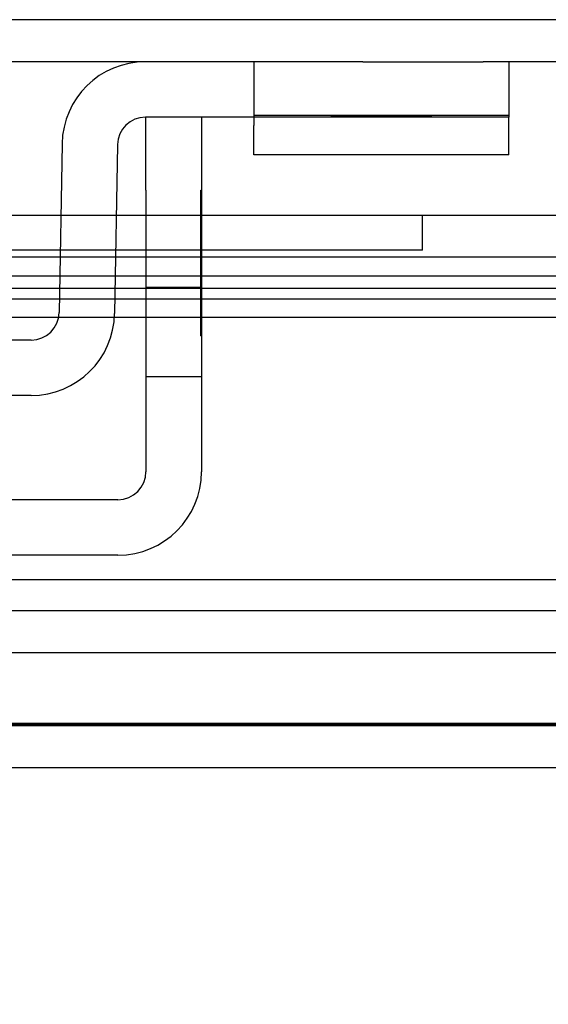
# Model space of a CAD drawing. Header units: inches. Extents: x 1 to 240, y -1 to 159.
# Tile 57 of 65: x 70.079 to 70.984, y 135.094 to 136.781. Entities that reach past the tile are written whole.
import ezdxf
from ezdxf.enums import TextEntityAlignment as Align
from ezdxf.lldxf.tags import DXFTag

# ---------------------------------------------------------------- set-up
doc = ezdxf.new("R2010")
doc.units = ezdxf.units.IN
doc.header["$MEASUREMENT"] = 0
for name, color, linetype in [('COM42667', 7, 'Continuous'), ('COM42780', 7, 'Continuous'), ('COM48603', 7, 'Continuous'), ('COM70220', 7, 'Continuous'), ('COM70726-4', 7, 'Continuous'), ('Default', 7, 'Continuous'), ('PKT99', 7, 'Continuous')]:
    doc.layers.add(name, color=color, linetype=linetype)
doc.styles.add('SEACAD_Times_New_Roman', font='times.ttf')
tags = doc.linetypes.add('HIDDEN2', pattern=[0.1875, 0.125, -0.0625]).pattern_tags.tags
tags[6:7] = [DXFTag(74, 4), DXFTag(75, 0), DXFTag(340, '0'), DXFTag(46, 0.0), DXFTag(50, 0.0), DXFTag(44, 0.0), DXFTag(45, 0.0)]
tags[4:5] = [DXFTag(74, 4), DXFTag(75, 0), DXFTag(340, '0'), DXFTag(46, 0.0), DXFTag(50, 0.0), DXFTag(44, 0.0), DXFTag(45, 0.0)]
doc.dimstyles.new('HAMMOND_(STH_-_240x160)', dxfattribs={"dimtxt": 1, "dimasz": 1.25, "dimexe": 0.5, "dimexo": 0.5, "dimgap": 0.25, "dimtad": 0, "dimtih": 1, "dimtoh": 1, "dimlfac": 0.125, "dimzin": 0, "dimdsep": 46, "dimtxsty": 'SEACAD_Times_New_Roman', "dimblk1": '_SE_FILLED', "dimblk2": '_SE_FILLED', "dimsah": 1, "dimcen": 0.5, "dimadec": 0, "dimazin": 0, "dimtfac": 0.8, "dimtofl": 0, "dimtmove": 0, "dimatfit": 3, "dimfxl": 1, "dimtolj": 1, "dimtzin": 0, "dimarcsym": 0})

# ---------------------------------------------------------------- blocks, each defined once
blk = doc.blocks.new('SE7')
at = {"layer": 'COM42667', "color": 7, "linetype": 'Continuous'}
for p, q in [((70.2951, 136.4894), (70.2951, 136.6144)), ((70.3901, 136.6144), (70.3901, 136.4894)), ((70.2951, 136.4894), (70.2951, 136.0069)), ((70.3901, 136.4894), (70.3901, 136.0069)), ((70.2471, 135.9589), (69.3556, 135.9589)), ((70.2471, 135.8639), (69.3556, 135.8639))]:
    blk.add_line(p, q, dxfattribs=at)
at = {"layer": 'COM42667', "color": 7, "linetype": 'HIDDEN2'}
for p, q in [((70.3891, 136.4894), (70.3901, 136.4894)), ((70.3891, 136.4295), (70.3891, 136.4894)), ((70.3891, 136.4295), (70.3901, 136.4295)), ((70.3891, 136.4012), (70.3891, 136.4295)), ((70.3891, 136.4012), (70.3901, 136.4012)), ((70.3891, 136.2394), (70.3891, 136.4012)), ((70.3901, 136.3224), (70.2951, 136.3224)), ((70.3891, 136.2886), (70.3901, 136.2886)), ((70.3891, 136.2394), (70.3901, 136.2394)), ((70.2951, 136.1699), (70.3901, 136.1699))]:
    blk.add_line(p, q, dxfattribs=at)
at = {"layer": 'COM42667', "color": 7, "linetype": 'Continuous'}
for radius in [0.143, 0.048]:
    blk.add_arc((70.2471, 136.0069), radius, 270, 0, dxfattribs=at)
at = {"layer": 'COM42780', "color": 7, "linetype": 'Continuous'}
for p, q in [((70.6667, 136.7094), (70.2944, 136.7094)), ((70.6667, 136.7094), (70.8724, 136.7094)), ((70.9167, 136.7094), (70.9167, 136.6144)), ((70.6667, 136.6144), (70.2944, 136.6144)), ((70.4797, 136.6144), (70.4797, 136.6003)), ((70.9167, 136.6144), (70.6667, 136.6144)), ((70.9167, 136.6003), (70.9167, 136.6144)), ((70.4797, 136.5499), (70.4797, 136.6003)), ((70.9167, 136.5499), (70.9167, 136.6003)), ((70.1514, 136.5689), (70.1464, 136.2795)), ((70.2464, 136.5672), (70.2413, 136.2779)), ((70.9167, 136.5499), (70.4797, 136.5499)), ((70.0984, 136.2324), (69.5044, 136.2324)), ((70.0984, 136.1374), (69.5044, 136.1374))]:
    blk.add_line(p, q, dxfattribs=at)
at = {"layer": 'COM42780', "color": 7, "linetype": 'HIDDEN2'}
for p, q in [((70.4797, 136.7094), (70.4797, 136.6144)), ((70.9167, 136.6171), (70.4797, 136.6171)), ((70.6114, 136.6154), (70.6114, 136.6144)), ((70.6114, 136.6154), (70.7265, 136.6154)), ((70.6417, 136.6154), (70.6417, 136.6144)), ((70.7207, 136.6154), (70.7207, 136.6144)), ((70.7265, 136.6154), (70.7265, 136.6144)), ((70.7265, 136.6154), (70.7513, 136.6154)), ((70.7513, 136.6154), (70.7513, 136.6144)), ((70.7513, 136.6154), (70.7849, 136.6154)), ((70.7849, 136.6154), (70.7849, 136.6144))]:
    blk.add_line(p, q, dxfattribs=at)
at = {"layer": 'COM42780', "color": 7, "linetype": 'Continuous'}
for centre, radius, start, end in [((70.2944, 136.5664), 0.143, 90, 179), ((70.2944, 136.5664), 0.048, 90, 179), ((70.0984, 136.2804), 0.048, 270, 359), ((70.0984, 136.2804), 0.143, 270, 359)]:
    blk.add_arc(centre, radius, start, end, dxfattribs=at)
at = {"layer": 'COM48603', "color": 7, "linetype": 'Continuous'}
for p, q in [((70.148, 136.3744), (69.9234, 136.3744)), ((70.2951, 136.3744), (70.243, 136.3744)), ((79.8889, 136.3744), (70.3901, 136.3744)), ((69.9234, 136.3427), (70.1475, 136.3427)), ((70.2425, 136.3427), (70.2951, 136.3427)), ((70.3901, 136.3427), (79.7092, 136.3427)), ((69.9964, 136.2718), (70.1456, 136.2718)), ((70.2411, 136.2718), (70.2951, 136.2718)), ((70.3901, 136.2718), (79.7092, 136.2718)), ((80.7564, 135.4994), (58.7844, 135.4994))]:
    blk.add_line(p, q, dxfattribs=at)
at = {"layer": 'COM48603', "color": 7, "linetype": 'HIDDEN2'}
for p, q in [((70.243, 136.3744), (70.148, 136.3744)), ((70.3901, 136.3744), (70.2951, 136.3744)), ((70.1475, 136.3427), (70.2425, 136.3427)), ((70.2951, 136.3427), (70.3901, 136.3427)), ((79.8889, 136.3024), (59.6518, 136.3024)), ((70.1456, 136.2718), (70.2411, 136.2718)), ((70.2951, 136.2718), (70.3901, 136.2718)), ((80.7564, 135.5714), (58.7844, 135.5714))]:
    blk.add_line(p, q, dxfattribs=at)
at = {"layer": 'COM70220', "color": 7, "linetype": 'HIDDEN2'}
for p, q in [((80.2704, 135.8214), (59.3324, 135.8214)), ((80.2704, 135.5754), (59.3324, 135.5754)), ((80.2704, 135.5734), (59.3324, 135.5734)), ((80.2704, 135.5724), (59.3324, 135.5724))]:
    blk.add_line(p, q, dxfattribs=at)
at = {"layer": 'COM70726-4', "color": 7, "linetype": 'HIDDEN2'}
for p, q in [((81.6464, 136.7814), (57.9564, 136.7814)), ((80.5146, 135.7684), (59.0881, 135.7684)), ((80.5146, 135.6964), (59.0881, 135.6964))]:
    blk.add_line(p, q, dxfattribs=at)
at = {"layer": 'COM70726-4', "color": 7, "linetype": 'Continuous'}
for p, q in [((70.2944, 136.7094), (69.3084, 136.7094)), ((81.6464, 136.7094), (70.8724, 136.7094))]:
    blk.add_line(p, q, dxfattribs=at)
at = {"layer": 'PKT99', "color": 7, "linetype": 'HIDDEN2'}
for p, q in [((64.3289, 136.4464), (73.7089, 136.4464)), ((70.7689, 136.3864), (70.7689, 136.4464)), ((70.7689, 136.3864), (67.2689, 136.3864)), ((64.3939, 136.3214), (73.6439, 136.3214))]:
    blk.add_line(p, q, dxfattribs=at)
blk = doc.blocks.new('DMBLK2326')
at = {"layer": 'Default', "linetype": 'Continuous'}
for points in [[(60.4445, 132.5298), (60.4445, 132.9464), (59.1945, 132.7381)], [(79.1583, 132.5298), (80.4083, 132.7381), (79.1583, 132.9464)]]:
    blk.add_hatch(color=7, dxfattribs=at).paths.add_polyline_path(points)
at = {"layer": 'Default', "color": 7, "linetype": 'Continuous'}
for p, q in [((59.1945, 135.3063), (59.1945, 132.2381)), ((80.4083, 135.3063), (80.4083, 132.2381)), ((59.1945, 132.7381), (66.2049, 132.7381)), ((73.3978, 132.7381), (80.4083, 132.7381))]:
    blk.add_line(p, q, dxfattribs=at)
at = {"layer": 'Default', "color": 7, "linetype": 'Continuous', "style": 'SEACAD_Times_New_Roman'}
for s, p in [('21.21', (68.0952, 133.2381)), ('DOOR', (67.7042, 131.7381)), ('OPENING', (66.5549, 130.2381))]:
    blk.add_text(s, height=1, dxfattribs=at).set_placement(p, align=Align.TOP_LEFT)
blk = doc.blocks.new('_SE_FILLED')
at = {"color": 0}
blk.add_line((0, 0), (-1, 0), dxfattribs=at)
blk.add_solid([(0, 0), (-1, -0.1665), (-1, 0.1665), (0, 0)], dxfattribs=at)

msp = doc.modelspace()

# ---------------------------------------------------------------- block references
at = {"layer": 'Default'}
msp.add_blockref('SE7', (0, 0), dxfattribs=at)

# ---------------------------------------------------------------- dimensions: what is measured, and where the dimension line sits
at = {"layer": 'Default', "color": 7, "linetype": 'Continuous'}
dim = msp.add_linear_dim(base=(59.1945, 132.7381), p1=(59.1945, 136.6734), p2=(80.4083, 136.6734), angle=0, text='\\A1;<>\\PDOOR\\XOPENING', dimstyle='HAMMOND_(STH_-_240x160)', override={"dimlfac": 1}, dxfattribs=at)
dim.commit()
dim.dimension.update_dxf_attribs({"geometry": 'DMBLK2326', "text_midpoint": (69.8014, 132.7381), "dimtype": 161})

doc.saveas('drawing.dxf')
